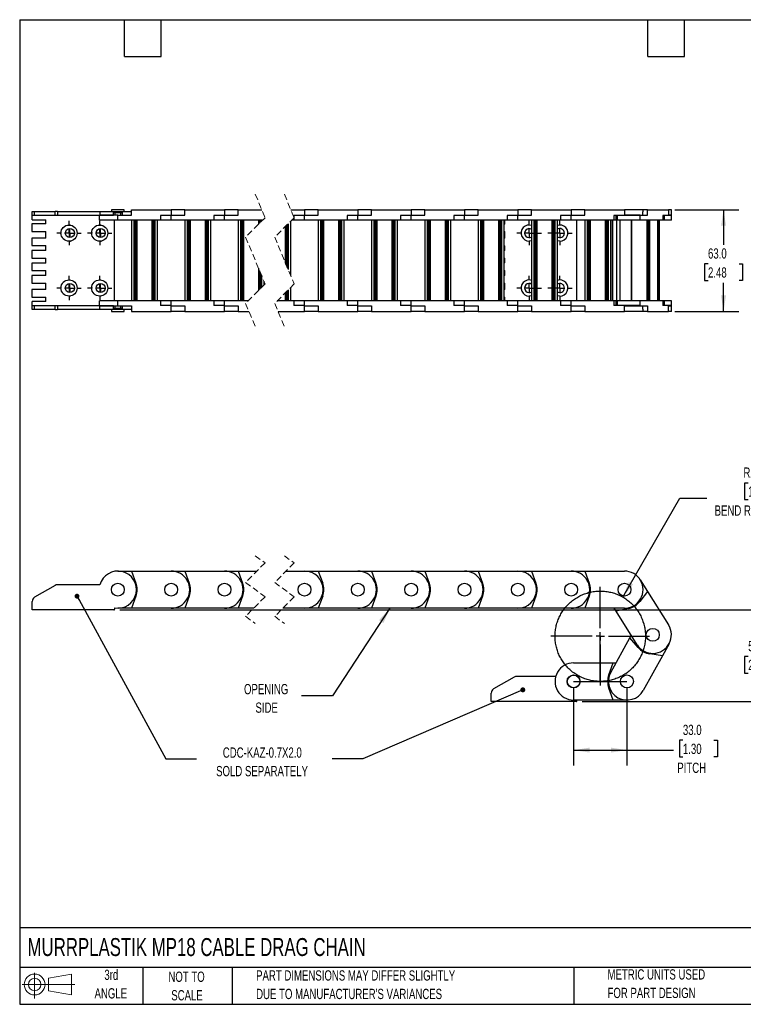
# Model space of a CAD drawing. Header units: millimetres. Extents: x 19 to 819, y 19 to 629.
# Tile 1 of 7: x 19 to 467, y 19 to 629. Entities that reach past the tile are written whole.
import ezdxf

# ---------------------------------------------------------------- set-up
doc = ezdxf.new("R2010")
doc.units = ezdxf.units.MM
doc.header["$LTSCALE"] = 3
doc.linetypes.add('CENTERX2', pattern=[20.32, 12.7, -2.54, 2.54, -2.54])
doc.linetypes.add('HIDDEN', pattern=[1.905, 1.27, -0.635])
doc.layers.add('CENTER', color=40, linetype='CENTERX2')
doc.layers.add('SLD-DEFPOINTS', color=7, linetype='Continuous')
doc.layers.add('DIMENSIONS', color=140, linetype='Continuous', lineweight=25)
doc.layers.add('TEXT', color=140, linetype='Continuous', lineweight=25)
doc.styles.add('SLDTEXTSTYLE0', font='TXT', dxfattribs={"width": 0.7})
doc.dimstyles.new('SLDDIMSTYLE0', dxfattribs={"dimtxt": 6.474023, "dimasz": 9.906, "dimexe": 0, "dimexo": 0.0625, "dimgap": 1.618506, "dimtad": 0, "dimtih": 1, "dimtoh": 1, "dimrnd": 1e-09, "dimzin": 4, "dimdsep": 46, "dimtxsty": 'SLDTEXTSTYLE0', "dimsah": 1, "dimcen": 0, "dimadec": 0, "dimazin": 1, "dimtfac": 1, "dimtofl": 0, "dimtmove": 0, "dimatfit": 3, "dimfxl": 0, "dimfrac": 2, "dimtolj": 1, "dimtzin": 12, "dimarcsym": 0})
doc.dimstyles.new('SLDDIMSTYLE1', dxfattribs={"dimtxt": 6.474023, "dimasz": 9.906, "dimexe": 0, "dimexo": 0.0625, "dimgap": 1.618506, "dimtad": 0, "dimtih": 1, "dimtoh": 1, "dimrnd": 1e-09, "dimzin": 4, "dimdsep": 46, "dimtxsty": 'SLDTEXTSTYLE0', "dimsah": 1, "dimcen": 0.09, "dimadec": 0, "dimazin": 1, "dimtfac": 1, "dimtofl": 0, "dimtmove": 0, "dimatfit": 3, "dimfxl": 0, "dimfrac": 2, "dimtolj": 1, "dimtzin": 12, "dimarcsym": 0})
doc.dimstyles.new('SLDDIMSTYLE2', dxfattribs={"dimtxt": 6.474023, "dimasz": 9.906, "dimexe": 0, "dimexo": 0.0625, "dimgap": 1.618506, "dimtad": 0, "dimtih": 1, "dimtoh": 1, "dimrnd": 1e-09, "dimzin": 4, "dimdsep": 46, "dimtxsty": 'SLDTEXTSTYLE0', "dimsah": 1, "dimcen": 0.09, "dimadec": 0, "dimazin": 1, "dimtfac": 1, "dimtmove": 0, "dimatfit": 0, "dimfxl": 0, "dimfrac": 2, "dimtolj": 1, "dimtzin": 12, "dimarcsym": 0})
doc.dimstyles.new('SLDDIMSTYLE3', dxfattribs={"dimtxt": 0.18, "dimasz": 3.048, "dimexe": 0, "dimexo": 0.0625, "dimgap": 0, "dimtad": 0, "dimtih": 1, "dimtoh": 1, "dimdec": 0, "dimrnd": 1e-09, "dimzin": 0, "dimdsep": 46, "dimtxsty": 'Standard', "dimblk1": 'DOT', "dimblk2": 'DOT', "dimsah": 1, "dimcen": 0.09, "dimadec": 0, "dimazin": 0, "dimtfac": 3.048, "dimtdec": 0, "dimtofl": 0, "dimtmove": 0, "dimatfit": 3, "dimldrblk": 'DOT', "dimfxl": 0, "dimfrac": 2, "dimtolj": 1, "dimtzin": 0, "dimarcsym": 0})
doc.dimstyles.new('SLDDIMSTYLE4', dxfattribs={"dimtxt": 0.18, "dimasz": 9.906, "dimexe": 0, "dimexo": 0.0625, "dimgap": 0, "dimtad": 0, "dimtih": 1, "dimtoh": 1, "dimdec": 0, "dimrnd": 1e-09, "dimzin": 0, "dimdsep": 46, "dimtxsty": 'Standard', "dimsah": 1, "dimcen": 0.09, "dimadec": 0, "dimazin": 0, "dimtfac": 9.906, "dimtdec": 0, "dimtofl": 0, "dimtmove": 0, "dimatfit": 3, "dimfxl": 0, "dimfrac": 2, "dimtolj": 1, "dimtzin": 0, "dimarcsym": 0})

# ---------------------------------------------------------------- blocks, each defined once
blk = doc.blocks.new('Block11')
at = {"color": 7, "linetype": 'Continuous', "lineweight": 18}
for p, q in [((7.77, 15.93), (7.77, 0)), ((16.44, 12.5), (30.53, 15.1)), ((16.44, 4.79), (16.44, 12.5)), ((30.53, 15.1), (30.53, 2.19)), ((0, 8.65), (32.62, 8.65)), ((16.44, 4.79), (30.53, 2.19))]:
    blk.add_line(p, q, dxfattribs=at)
for radius in [6.45, 3.86]:
    blk.add_circle((7.77, 8.65), radius, dxfattribs=at)
blk = doc.blocks.new('Block12')
at = {"layer": 'SLD-DEFPOINTS'}
blk.add_blockref('Block11', (0, 0), dxfattribs=at)
blk = doc.blocks.new('SW_BROKEN_VIEW_0')
at = {"color": 0, "linetype": 'CENTERX2'}
for p, q in [((16.5, 0), (16.5, 28)), ((0, 0), (33, 0))]:
    blk.add_line(p, q, dxfattribs=at)
at = {"color": 0}
blk.add_open_spline([(43.28, 36.19), (42.78, 37.67), (42.19, 39.13), (41.53, 40.56), (40.78, 41.94), (39.96, 43.28), (39.07, 44.57), (38.11, 45.81), (37.07, 46.99), (35.98, 48.12), (34.82, 49.18), (33.6, 50.17), (32.33, 51.1), (31.01, 51.95), (29.65, 52.72), (28.24, 53.42), (26.79, 54.04), (25.32, 54.58), (23.81, 55.03), (22.29, 55.4), (20.74, 55.68), (19.18, 55.87), (17.62, 55.98), (16.05, 56), (14.48, 55.93), (12.91, 55.77), (11.36, 55.52), (9.83, 55.19), (8.31, 54.78), (6.83, 54.28), (5.37, 53.69), (3.94, 53.03), (2.56, 52.28), (1.22, 51.46), (-0.07, 50.57), (-1.31, 49.61), (-2.49, 48.57), (-3.62, 47.48), (-4.68, 46.32), (-5.67, 45.1), (-6.6, 43.83), (-7.45, 42.51), (-8.22, 41.15), (-8.92, 39.74), (-9.54, 38.29), (-10.08, 36.82), (-10.53, 35.31), (-10.9, 33.79), (-11.18, 32.24), (-11.37, 30.68), (-11.48, 29.12), (-11.5, 27.55), (-11.43, 25.98), (-11.27, 24.41), (-11.02, 22.86), (-10.69, 21.33), (-10.28, 19.81), (-9.78, 18.33), (-9.19, 16.87), (-8.53, 15.44), (-7.78, 14.06), (-6.96, 12.72), (-6.07, 11.43), (-5.11, 10.19), (-4.07, 9.01), (-2.98, 7.88), (-1.82, 6.82), (-0.6, 5.83), (0.67, 4.9), (1.99, 4.05), (3.35, 3.28), (4.76, 2.58), (6.21, 1.96), (7.68, 1.42), (9.19, 0.97), (10.71, 0.6), (12.26, 0.32), (13.82, 0.13), (15.38, 0.02), (16.95, 0), (18.52, 0.07), (20.09, 0.23), (21.64, 0.48), (23.17, 0.81), (24.69, 1.22), (26.17, 1.72), (27.63, 2.31), (29.06, 2.97), (30.44, 3.72), (31.78, 4.54), (33.07, 5.43), (34.31, 6.39), (35.49, 7.43), (36.62, 8.52), (37.68, 9.68), (38.67, 10.9), (39.6, 12.17), (40.45, 13.49), (41.22, 14.85), (41.92, 16.26), (42.54, 17.71), (43.08, 19.18), (43.53, 20.69), (43.9, 22.21), (44.18, 23.76), (44.37, 25.32), (44.48, 26.88), (44.5, 28.45), (44.43, 30.02), (44.27, 31.59), (44.02, 33.14), (43.69, 34.67), (43.28, 36.19), (43.42, 35.68), (43.28, 36.19)], degree=3, knots=[0, 0, 0, 0, 0.008928, 0.017857, 0.026786, 0.035714, 0.044643, 0.053571, 0.0625, 0.071428, 0.080357, 0.089286, 0.098214, 0.107143, 0.116071, 0.125, 0.133929, 0.142857, 0.151786, 0.160714, 0.169643, 0.178571, 0.1875, 0.196429, 0.205357, 0.214286, 0.223214, 0.232143, 0.241071, 0.25, 0.258928, 0.267857, 0.276786, 0.285714, 0.294643, 0.303571, 0.3125, 0.321429, 0.330357, 0.339286, 0.348214, 0.357143, 0.366071, 0.375, 0.383928, 0.392857, 0.401786, 0.410714, 0.419643, 0.428571, 0.4375, 0.446429, 0.455357, 0.464286, 0.473214, 0.482143, 0.491071, 0.5, 0.508929, 0.517857, 0.526786, 0.535714, 0.544643, 0.553571, 0.5625, 0.571429, 0.580357, 0.589286, 0.598214, 0.607143, 0.616071, 0.625, 0.633929, 0.642857, 0.651786, 0.660714, 0.669643, 0.678571, 0.6875, 0.696429, 0.705357, 0.714286, 0.723214, 0.732143, 0.741071, 0.75, 0.758929, 0.767857, 0.776786, 0.785714, 0.794643, 0.803571, 0.8125, 0.821429, 0.830357, 0.839286, 0.848214, 0.857143, 0.866071, 0.875, 0.883929, 0.892857, 0.901786, 0.910714, 0.919643, 0.928571, 0.9375, 0.946429, 0.955357, 0.964286, 0.973214, 0.982143, 0.991071, 1, 1, 1, 1], dxfattribs=at)
blk = doc.blocks.new('_D')
at = {"layer": 'DIMENSIONS'}
for p, q in [((469.86, 341.79), (467.69, 341.79)), ((467.69, 341.79), (467.69, 331.5)), ((489.1, 341.79), (491.27, 341.79)), ((491.27, 341.79), (491.27, 331.5)), ((392.33, 271.18), (427.67, 332.39)), ((427.67, 332.39), (444.34, 332.39)), ((467.69, 331.5), (469.86, 331.5)), ((491.27, 331.5), (489.1, 331.5))]:
    blk.add_line(p, q, dxfattribs=at)
blk.add_solid([(392.33, 271.18), (398.61, 279), (395.97, 280.52)], dxfattribs=at)
at = {"layer": 'DIMENSIONS', "char_height": 6.35, "attachment_point": 1, "style": 'SLDTEXTSTYLE0'}
for s, insert in [('R28.0', (466.91, 351.42)), ('1.10', (469.86, 339.68)), ('BEND RADIUS', (449.1, 327.94))]:
    blk.add_mtext(s, dxfattribs=dict(at, insert=insert))
blk = doc.blocks.new('_D_1')
at = {"layer": 'DIMENSIONS'}
for p, q in [((361.83, 215.12), (361.83, 166.91)), ((394.83, 215.12), (394.83, 166.91)), ((429.47, 182.49), (427.29, 182.49)), ((427.29, 182.49), (427.29, 172.2)), ((448.71, 182.49), (450.88, 182.49)), ((450.88, 182.49), (450.88, 172.2)), ((361.83, 176.43), (394.83, 176.43)), ((394.83, 176.43), (423.67, 176.43)), ((427.29, 172.2), (429.47, 172.2)), ((450.88, 172.2), (448.71, 172.2))]:
    blk.add_line(p, q, dxfattribs=at)
for points in [[(361.83, 176.43), (371.74, 174.91), (371.74, 177.96)], [(394.83, 176.43), (384.93, 177.96), (384.93, 174.91)]]:
    blk.add_solid(points, dxfattribs=at)
at = {"layer": 'DIMENSIONS', "char_height": 6.35, "attachment_point": 1, "style": 'SLDTEXTSTYLE0'}
for s, insert in [('33.0', (429.47, 192.13)), ('1.30', (429.47, 180.39)), ('PITCH', (426, 168.65))]:
    blk.add_mtext(s, dxfattribs=dict(at, insert=insert))
blk = doc.blocks.new('_D_2')
at = {"layer": 'DIMENSIONS'}
for p, q in [((479.48, 263.18), (479.48, 282.23)), ((81.09, 263.18), (489, 263.18)), ((469.86, 234.38), (467.69, 234.38)), ((467.69, 234.38), (467.69, 224.09)), ((489.1, 234.38), (491.27, 234.38)), ((491.27, 234.38), (491.27, 224.09)), ((467.69, 224.09), (469.86, 224.09)), ((491.27, 224.09), (489.1, 224.09)), ((367.14, 206.43), (489, 206.43)), ((479.48, 206.43), (479.48, 187.38))]:
    blk.add_line(p, q, dxfattribs=at)
for points in [[(479.48, 263.18), (481, 273.08), (477.96, 273.08)], [(479.48, 206.43), (477.96, 196.53), (481, 196.53)]]:
    blk.add_solid(points, dxfattribs=at)
at = {"layer": 'DIMENSIONS', "char_height": 6.35, "attachment_point": 1, "style": 'SLDTEXTSTYLE0'}
for s, insert in [('56.0', (469.86, 244.02)), ('2.20', (469.86, 232.28))]:
    blk.add_mtext(s, dxfattribs=dict(at, insert=insert))
blk = doc.blocks.new('_Dot')
at = {"color": 0, "linetype": 'ByBlock', "lineweight": -2}
blk.add_line((-0.5, 0), (-1, 0), dxfattribs=at)
at = {"color": 0, "linetype": 'ByBlock', "const_width": 0.5}
blk.add_lwpolyline([(-0.25, 0, 1), (0.25, 0, 1)], format="xyb", close=True, dxfattribs=at)
blk = doc.blocks.new('SW_CENTERMARKSYMBOL_0')
at = {"layer": 'CENTER', "color": 0}
for p, q in [((0, 5.08), (0, 30.54)), ((-5.08, 0), (-30.54, 0)), ((0, 0), (-2.54, 0)), ((0, 0), (0, 2.54)), ((0, 0), (0, -2.54)), ((0, 0), (2.54, 0)), ((5.08, 0), (30.54, 0)), ((0, -5.08), (0, -30.54))]:
    blk.add_line(p, q, dxfattribs=at)
blk = doc.blocks.new('_D_6')
at = {"layer": 'DIMENSIONS'}
for p, q in [((424.38, 511.03), (464.14, 511.03)), ((454.62, 511.03), (454.62, 489.18)), ((445, 477.45), (442.82, 477.45)), ((442.82, 477.45), (442.82, 467.16)), ((464.24, 477.45), (466.41, 477.45)), ((466.41, 477.45), (466.41, 467.16)), ((442.82, 467.16), (445, 467.16)), ((454.62, 448.03), (454.62, 465.71)), ((466.41, 467.16), (464.24, 467.16)), ((424.38, 448.03), (464.14, 448.03))]:
    blk.add_line(p, q, dxfattribs=at)
for points in [[(454.62, 511.03), (453.09, 501.12), (456.14, 501.12)], [(454.62, 448.03), (456.14, 457.93), (453.09, 457.93)]]:
    blk.add_solid(points, dxfattribs=at)
at = {"layer": 'DIMENSIONS', "char_height": 6.35, "attachment_point": 1, "style": 'SLDTEXTSTYLE0'}
for s, insert in [('63.0', (445, 487.08)), ('2.48', (445, 475.34))]:
    blk.add_mtext(s, dxfattribs=dict(at, insert=insert))
blk = doc.blocks.new('SW_CENTERMARKSYMBOL_1')
at = {"layer": 'CENTER', "color": 0}
for p, q in [((0, 5.08), (0, 7.54)), ((-5.08, 0), (-7.54, 0)), ((0, 0), (-2.54, 0)), ((0, 0), (0, 2.54)), ((0, 0), (0, -2.54)), ((0, 0), (2.54, 0)), ((5.08, 0), (7.54, 0)), ((0, -5.08), (0, -7.54))]:
    blk.add_line(p, q, dxfattribs=at)
blk = doc.blocks.new('SW_CENTERMARKSYMBOL_2')
at = {"layer": 'CENTER', "color": 0}
for p, q in [((0, 5.08), (0, 7.54)), ((-5.08, 0), (-7.54, 0)), ((0, 0), (-2.54, 0)), ((0, 0), (0, 2.54)), ((0, 0), (0, -2.54)), ((0, 0), (2.54, 0)), ((5.08, 0), (7.54, 0)), ((0, -5.08), (0, -7.54))]:
    blk.add_line(p, q, dxfattribs=at)
blk = doc.blocks.new('SW_CENTERMARKSYMBOL_3')
at = {"layer": 'CENTER', "color": 0}
for p, q in [((0, 5.08), (0, 7.54)), ((-5.08, 0), (-7.54, 0)), ((0, 0), (-2.54, 0)), ((0, 0), (0, 2.54)), ((0, 0), (0, -2.54)), ((0, 0), (2.54, 0)), ((5.08, 0), (7.54, 0)), ((0, -5.08), (0, -7.54))]:
    blk.add_line(p, q, dxfattribs=at)
blk = doc.blocks.new('SW_CENTERMARKSYMBOL_4')
at = {"layer": 'CENTER', "color": 0}
for p, q in [((0, 5.08), (0, 7.54)), ((-5.08, 0), (-7.54, 0)), ((0, 0), (-2.54, 0)), ((0, 0), (0, 2.54)), ((0, 0), (0, -2.54)), ((0, 0), (2.54, 0)), ((5.08, 0), (7.54, 0)), ((0, -5.08), (0, -7.54))]:
    blk.add_line(p, q, dxfattribs=at)
blk = doc.blocks.new('SW_CENTERMARKSYMBOL_5')
at = {"layer": 'CENTER', "color": 0}
for p, q in [((-5.08, 0), (-5.34, 0)), ((0, 0), (-2.54, 0)), ((0, 5.08), (0, 5.34)), ((0, 0), (0, 2.54)), ((0, 0), (0, -2.54)), ((0, 0), (2.54, 0)), ((5.08, 0), (5.34, 0)), ((0, -5.08), (0, -5.34))]:
    blk.add_line(p, q, dxfattribs=at)
blk = doc.blocks.new('SW_CENTERMARKSYMBOL_6')
at = {"layer": 'CENTER', "color": 0}
for p, q in [((-5.08, 0), (-5.34, 0)), ((0, 0), (-2.54, 0)), ((0, 5.08), (0, 5.34)), ((0, 0), (0, 2.54)), ((0, 0), (0, -2.54)), ((0, 0), (2.54, 0)), ((5.08, 0), (5.34, 0)), ((0, -5.08), (0, -5.34))]:
    blk.add_line(p, q, dxfattribs=at)
blk = doc.blocks.new('SW_CENTERMARKSYMBOL_7')
at = {"layer": 'CENTER', "color": 0}
for p, q in [((-5.08, 0), (-5.34, 0)), ((0, 0), (-2.54, 0)), ((0, 5.08), (0, 5.34)), ((0, 0), (0, 2.54)), ((0, 0), (0, -2.54)), ((0, 0), (2.54, 0)), ((5.08, 0), (5.34, 0)), ((0, -5.08), (0, -5.34))]:
    blk.add_line(p, q, dxfattribs=at)
blk = doc.blocks.new('SW_CENTERMARKSYMBOL_8')
at = {"layer": 'CENTER', "color": 0}
for p, q in [((-5.08, 0), (-5.34, 0)), ((0, 0), (-2.54, 0)), ((0, 5.08), (0, 5.34)), ((0, 0), (0, 2.54)), ((0, 0), (0, -2.54)), ((0, 0), (2.54, 0)), ((5.08, 0), (5.34, 0)), ((0, -5.08), (0, -5.34))]:
    blk.add_line(p, q, dxfattribs=at)
blk = doc.blocks.new('SW_CENTERMARKSYMBOL_9')
at = {"layer": 'CENTER', "color": 0}
for p, q in [((0, 5.08), (0, 7.54)), ((-5.08, 0), (-7.54, 0)), ((0, 0), (-2.54, 0)), ((0, 0), (0, 2.54)), ((0, 0), (0, -2.54)), ((0, 0), (2.54, 0)), ((5.08, 0), (7.54, 0)), ((0, -5.08), (0, -7.54))]:
    blk.add_line(p, q, dxfattribs=at)
blk = doc.blocks.new('SW_CENTERMARKSYMBOL_10')
at = {"layer": 'CENTER', "color": 0}
for p, q in [((0, 5.08), (0, 7.54)), ((-5.08, 0), (-7.54, 0)), ((0, 0), (-2.54, 0)), ((0, 0), (0, 2.54)), ((0, 0), (0, -2.54)), ((0, 0), (2.54, 0)), ((5.08, 0), (7.54, 0)), ((0, -5.08), (0, -7.54))]:
    blk.add_line(p, q, dxfattribs=at)
blk = doc.blocks.new('SW_CENTERMARKSYMBOL_11')
at = {"layer": 'CENTER', "color": 0}
for p, q in [((0, 5.08), (0, 7.54)), ((-5.08, 0), (-7.54, 0)), ((0, 0), (-2.54, 0)), ((0, 0), (0, 2.54)), ((0, 0), (0, -2.54)), ((0, 0), (2.54, 0)), ((5.08, 0), (7.54, 0)), ((0, -5.08), (0, -7.54))]:
    blk.add_line(p, q, dxfattribs=at)
blk = doc.blocks.new('SW_CENTERMARKSYMBOL_12')
at = {"layer": 'CENTER', "color": 0}
for p, q in [((0, 5.08), (0, 7.54)), ((-5.08, 0), (-7.54, 0)), ((0, 0), (-2.54, 0)), ((0, 0), (0, 2.54)), ((0, 0), (0, -2.54)), ((0, 0), (2.54, 0)), ((5.08, 0), (7.54, 0)), ((0, -5.08), (0, -7.54))]:
    blk.add_line(p, q, dxfattribs=at)

msp = doc.modelspace()

# ---------------------------------------------------------------- linework, layer by layer
at = {"color": 7, "linetype": 'HIDDEN', "lineweight": 18}
for p, q in [((164.858, 520.551), (170.858, 506.039)), ((182.858, 520.551), (188.858, 506.039)), ((170.858, 506.039), (158.858, 494.039)), ((188.858, 506.039), (176.858, 494.039)), ((158.858, 494.039), (170.858, 465.014)), ((176.858, 494.039), (188.858, 465.014)), ((170.858, 465.014), (158.858, 453.014)), ((188.858, 465.014), (176.858, 453.014)), ((158.858, 453.014), (164.858, 438.501)), ((176.858, 453.014), (182.858, 438.501)), ((164.858, 296.801), (170.858, 292.288)), ((182.858, 296.801), (188.858, 292.288)), ((170.858, 292.288), (158.858, 280.288)), ((188.858, 292.288), (176.858, 280.288)), ((158.858, 280.288), (170.858, 271.263)), ((176.858, 280.288), (188.858, 271.263)), ((170.858, 271.263), (158.858, 259.263)), ((188.858, 271.263), (176.858, 259.263)), ((158.858, 259.263), (164.858, 254.751)), ((176.858, 259.263), (182.858, 254.751))]:
    msp.add_line(p, q, dxfattribs=at)
for p, q in [((26.785, 507.526), (26.785, 509.876)), ((26.785, 509.876), (28.285, 509.876)), ((26.785, 507.526), (28.285, 507.526)), ((26.785, 504.776), (26.785, 507.526)), ((28.285, 507.526), (28.285, 509.876)), ((28.285, 509.876), (40.987, 509.876)), ((28.285, 507.526), (40.987, 507.526)), ((40.987, 507.526), (40.987, 509.876)), ((42.487, 509.876), (40.987, 509.876)), ((40.987, 507.526), (42.487, 507.526)), ((42.487, 509.876), (42.487, 507.526)), ((42.487, 509.876), (68.683, 509.876)), ((42.487, 507.526), (68.683, 507.526)), ((68.459, 504.526), (68.459, 507.526)), ((68.683, 509.876), (68.683, 507.526)), ((68.683, 509.876), (88.316, 509.876)), ((68.683, 507.526), (77.035, 507.526)), ((79.785, 507.526), (68.683, 507.526)), ((75.785, 511.026), (75.785, 509.876)), ((83.785, 511.026), (75.785, 511.026)), ((77.035, 509.276), (82.535, 509.276)), ((77.035, 507.526), (77.035, 509.276)), ((77.835, 509.276), (77.835, 507.526)), ((79.785, 504.526), (79.785, 507.526)), ((79.785, 507.526), (88.316, 507.526)), ((81.735, 507.526), (81.735, 509.276)), ((82.535, 509.276), (82.535, 507.526)), ((83.785, 509.876), (83.785, 511.026)), ((88.316, 507.526), (88.316, 511.026)), ((88.316, 511.026), (112.785, 511.026)), ((106.249, 507.326), (106.249, 504.526)), ((112.785, 507.326), (106.249, 507.326)), ((112.785, 511.026), (112.785, 507.326)), ((121.316, 511.026), (112.785, 511.026)), ((112.785, 504.526), (112.785, 507.526)), ((112.785, 507.526), (121.316, 507.526)), ((121.316, 511.026), (145.785, 511.026)), ((121.316, 507.526), (121.316, 511.026)), ((139.249, 507.326), (139.249, 504.526)), ((145.785, 507.326), (139.249, 507.326)), ((145.785, 511.026), (145.785, 507.326)), ((154.316, 511.026), (145.785, 511.026)), ((145.785, 504.526), (145.785, 507.526)), ((145.785, 507.526), (154.316, 507.526)), ((154.316, 511.026), (168.796, 511.026)), ((154.316, 507.526), (154.316, 511.026)), ((186.796, 511.026), (195.314, 511.026)), ((188.778, 507.326), (188.778, 506.233)), ((195.314, 507.326), (188.778, 507.326)), ((195.314, 511.026), (195.314, 507.326)), ((203.845, 511.026), (195.314, 511.026)), ((195.314, 504.526), (195.314, 507.526)), ((195.314, 507.526), (203.845, 507.526)), ((203.845, 511.026), (228.314, 511.026)), ((203.845, 507.526), (203.845, 511.026)), ((221.778, 507.326), (221.778, 504.526)), ((228.314, 507.326), (221.778, 507.326)), ((228.314, 511.026), (228.314, 507.326)), ((236.845, 511.026), (228.314, 511.026)), ((228.314, 504.526), (228.314, 507.526)), ((228.314, 507.526), (236.845, 507.526)), ((236.845, 507.526), (236.845, 511.026)), ((236.845, 511.026), (261.314, 511.026)), ((254.778, 507.326), (254.778, 504.526)), ((261.314, 507.326), (254.778, 507.326)), ((261.314, 511.026), (261.314, 507.326)), ((269.845, 511.026), (261.314, 511.026)), ((261.314, 504.526), (261.314, 507.526)), ((261.314, 507.526), (269.845, 507.526)), ((269.845, 507.526), (269.845, 511.026)), ((269.845, 511.026), (294.314, 511.026)), ((287.778, 507.326), (287.778, 504.526)), ((294.314, 507.326), (287.778, 507.326)), ((294.314, 511.026), (294.314, 507.326)), ((302.845, 511.026), (294.314, 511.026)), ((294.314, 504.526), (294.314, 507.526)), ((294.314, 507.526), (302.845, 507.526)), ((302.845, 507.526), (302.845, 511.026)), ((302.845, 511.026), (327.314, 511.026)), ((320.778, 507.326), (320.778, 504.526)), ((327.314, 507.326), (320.778, 507.326)), ((327.314, 511.026), (327.314, 507.326)), ((335.845, 511.026), (327.314, 511.026)), ((327.314, 504.526), (327.314, 507.526)), ((327.314, 507.526), (335.845, 507.526)), ((335.845, 511.026), (360.314, 511.026)), ((335.845, 507.526), (335.845, 511.026)), ((353.778, 507.326), (353.778, 504.526)), ((360.314, 507.326), (353.778, 507.326)), ((360.314, 511.026), (360.314, 507.326)), ((368.845, 511.026), (360.314, 511.026)), ((360.314, 504.526), (360.314, 507.526)), ((360.314, 507.526), (368.845, 507.526)), ((368.845, 507.526), (368.845, 511.026)), ((368.845, 511.026), (393.314, 511.026)), ((386.778, 507.326), (386.778, 504.526)), ((393.314, 507.326), (386.778, 507.326)), ((387.864, 507.326), (387.864, 504.526)), ((388.998, 504.526), (388.998, 507.326)), ((393.314, 511.026), (393.314, 507.326)), ((404.814, 511.026), (393.314, 511.026)), ((403.062, 507.526), (393.314, 507.526)), ((403.062, 507.326), (393.314, 507.326)), ((403.062, 504.526), (403.062, 507.526)), ((403.062, 507.526), (407.588, 507.526)), ((404.639, 509.726), (404.814, 509.726)), ((404.639, 507.526), (404.639, 509.726)), ((404.814, 509.726), (404.814, 511.026)), ((407.588, 511.026), (404.814, 511.026)), ((407.588, 507.526), (407.588, 511.026)), ((407.588, 511.026), (420.57, 511.026)), ((417.102, 507.326), (417.102, 504.526)), ((420.57, 507.326), (417.102, 507.326)), ((418.055, 504.526), (418.055, 507.326)), ((420.57, 511.026), (420.57, 507.326)), ((422.321, 511.026), (420.57, 511.026)), ((422.321, 507.526), (420.57, 507.526)), ((422.321, 507.326), (420.57, 507.326)), ((422.321, 507.326), (422.321, 511.026)), ((422.321, 504.526), (422.321, 507.526)), ((26.585, 502.176), (26.585, 497.476)), ((35.285, 502.176), (26.585, 502.176)), ((26.785, 504.776), (35.285, 504.776)), ((35.285, 502.176), (35.285, 504.776)), ((79.785, 504.526), (68.459, 504.526)), ((77.785, 454.526), (77.785, 504.526)), ((106.249, 504.526), (79.785, 504.526)), ((88.435, 454.526), (88.435, 504.526)), ((89.935, 454.526), (89.935, 504.526)), ((90.184, 504.526), (90.184, 454.526)), ((90.484, 454.526), (90.484, 504.526)), ((91.115, 454.526), (91.115, 504.526)), ((91.31, 504.526), (91.31, 454.526)), ((91.785, 454.526), (91.785, 504.526)), ((100.785, 504.526), (100.785, 454.526)), ((101.259, 454.526), (101.259, 504.526)), ((101.455, 504.526), (101.455, 454.526)), ((102.085, 504.526), (102.085, 454.526)), ((102.385, 454.526), (102.385, 504.526)), ((102.635, 504.526), (102.635, 454.526)), ((104.135, 504.526), (104.135, 454.526)), ((112.785, 504.526), (106.249, 504.526)), ((139.249, 504.526), (112.785, 504.526)), ((121.435, 454.526), (121.435, 504.526)), ((122.935, 454.526), (122.935, 504.526)), ((123.184, 504.526), (123.184, 454.526)), ((123.484, 454.526), (123.484, 504.526)), ((124.115, 454.526), (124.115, 504.526)), ((124.31, 504.526), (124.31, 454.526)), ((124.785, 454.526), (124.785, 504.526)), ((133.785, 504.526), (133.785, 454.526)), ((134.259, 454.526), (134.259, 504.526)), ((134.455, 504.526), (134.455, 454.526)), ((135.085, 504.526), (135.085, 454.526)), ((135.385, 454.526), (135.385, 504.526)), ((135.635, 504.526), (135.635, 454.526)), ((137.135, 504.526), (137.135, 454.526)), ((145.785, 504.526), (139.249, 504.526)), ((169.346, 504.526), (145.785, 504.526)), ((154.435, 454.526), (154.435, 504.526)), ((155.935, 454.526), (155.935, 504.526)), ((156.184, 504.526), (156.184, 454.526)), ((156.484, 454.526), (156.484, 504.526)), ((157.115, 454.526), (157.115, 504.526)), ((157.31, 504.526), (157.31, 454.526)), ((157.785, 454.526), (157.785, 504.526)), ((166.785, 504.526), (166.785, 501.965)), ((167.259, 502.439), (167.259, 504.526)), ((167.455, 504.526), (167.455, 502.635)), ((168.085, 504.526), (168.085, 503.265)), ((168.385, 503.565), (168.385, 504.526)), ((168.635, 504.526), (168.635, 503.815)), ((183.314, 500.494), (183.314, 478.424)), ((183.789, 477.276), (183.789, 500.969)), ((183.984, 501.164), (183.984, 476.803)), ((184.614, 501.795), (184.614, 475.278)), ((184.914, 474.553), (184.914, 502.095)), ((185.164, 502.344), (185.164, 473.949)), ((186.664, 503.844), (186.664, 470.321)), ((188.778, 504.526), (187.346, 504.526)), ((188.778, 505.958), (188.778, 504.526)), ((195.314, 504.526), (188.778, 504.526)), ((221.778, 504.526), (195.314, 504.526)), ((203.964, 454.526), (203.964, 504.526)), ((205.464, 454.526), (205.464, 504.526)), ((205.714, 504.526), (205.714, 454.526)), ((206.014, 454.526), (206.014, 504.526)), ((206.644, 454.526), (206.644, 504.526)), ((206.839, 504.526), (206.839, 454.526)), ((207.314, 454.526), (207.314, 504.526)), ((216.314, 504.526), (216.314, 454.526)), ((216.789, 454.526), (216.789, 504.526)), ((216.984, 504.526), (216.984, 454.526)), ((217.614, 504.526), (217.614, 454.526)), ((217.914, 454.526), (217.914, 504.526)), ((218.164, 504.526), (218.164, 454.526)), ((219.664, 504.526), (219.664, 454.526)), ((228.314, 504.526), (221.778, 504.526)), ((254.778, 504.526), (228.314, 504.526)), ((236.964, 454.526), (236.964, 504.526)), ((238.464, 454.526), (238.464, 504.526)), ((238.714, 504.526), (238.714, 454.526)), ((239.013, 454.526), (239.013, 504.526)), ((239.644, 454.526), (239.644, 504.526)), ((239.839, 504.526), (239.839, 454.526)), ((240.314, 454.526), (240.314, 504.526)), ((249.314, 504.526), (249.314, 454.526)), ((249.789, 454.526), (249.789, 504.526)), ((249.984, 504.526), (249.984, 454.526)), ((250.614, 504.526), (250.614, 454.526)), ((250.914, 454.526), (250.914, 504.526)), ((251.164, 504.526), (251.164, 454.526)), ((252.664, 504.526), (252.664, 454.526)), ((261.314, 504.526), (254.778, 504.526)), ((287.778, 504.526), (261.314, 504.526)), ((269.964, 454.526), (269.964, 504.526)), ((271.464, 454.526), (271.464, 504.526)), ((271.714, 504.526), (271.714, 454.526)), ((272.014, 454.526), (272.014, 504.526)), ((272.644, 454.526), (272.644, 504.526)), ((272.839, 504.526), (272.839, 454.526)), ((273.314, 454.526), (273.314, 504.526)), ((282.314, 504.526), (282.314, 454.526)), ((282.789, 454.526), (282.789, 504.526)), ((282.984, 504.526), (282.984, 454.526)), ((283.614, 504.526), (283.614, 454.526)), ((283.914, 454.526), (283.914, 504.526)), ((284.164, 504.526), (284.164, 454.526)), ((285.664, 504.526), (285.664, 454.526)), ((294.314, 504.526), (287.778, 504.526)), ((320.778, 504.526), (294.314, 504.526)), ((302.964, 454.526), (302.964, 504.526)), ((304.464, 454.526), (304.464, 504.526)), ((304.714, 504.526), (304.714, 454.526)), ((305.014, 454.526), (305.014, 504.526)), ((305.644, 454.526), (305.644, 504.526)), ((305.839, 504.526), (305.839, 454.526)), ((306.314, 454.526), (306.314, 504.526)), ((315.314, 504.526), (315.314, 454.526)), ((315.789, 454.526), (315.789, 504.526)), ((315.984, 504.526), (315.984, 454.526)), ((316.614, 504.526), (316.614, 454.526)), ((316.914, 454.526), (316.914, 504.526)), ((317.164, 504.526), (317.164, 454.526)), ((318.664, 504.526), (318.664, 454.526)), ((319.333, 502.126), (318.664, 502.126)), ((319.333, 502.126), (319.333, 504.526)), ((327.314, 504.526), (320.778, 504.526)), ((353.778, 504.526), (327.314, 504.526)), ((335.964, 454.526), (335.964, 504.526)), ((337.464, 454.526), (337.464, 504.526)), ((337.714, 504.526), (337.714, 454.526)), ((338.014, 454.526), (338.014, 504.526)), ((338.644, 454.526), (338.644, 504.526)), ((338.839, 504.526), (338.839, 454.526)), ((339.314, 454.526), (339.314, 504.526)), ((348.314, 504.526), (348.314, 454.526)), ((348.789, 454.526), (348.789, 504.526)), ((348.984, 504.526), (348.984, 454.526)), ((349.614, 504.526), (349.614, 454.526)), ((349.914, 454.526), (349.914, 504.526)), ((350.164, 504.526), (350.164, 454.526)), ((351.664, 504.526), (351.664, 454.526)), ((360.314, 504.526), (353.778, 504.526)), ((386.778, 504.526), (360.314, 504.526)), ((363.833, 454.526), (363.833, 504.526)), ((368.964, 454.526), (368.964, 504.526)), ((370.464, 454.526), (370.464, 504.526)), ((370.714, 504.526), (370.714, 454.526)), ((371.013, 454.526), (371.013, 504.526)), ((371.644, 454.526), (371.644, 504.526)), ((371.839, 504.526), (371.839, 454.526)), ((372.314, 454.526), (372.314, 504.526)), ((381.314, 504.526), (381.314, 454.526)), ((381.789, 454.526), (381.789, 504.526)), ((381.984, 504.526), (381.984, 454.526)), ((382.614, 504.526), (382.614, 454.526)), ((382.914, 454.526), (382.914, 504.526)), ((383.164, 504.526), (383.164, 454.526)), ((384.664, 504.526), (384.664, 454.526)), ((385.683, 504.526), (385.683, 454.526)), ((386.183, 454.526), (386.183, 504.526)), ((387.864, 504.526), (386.778, 504.526)), ((388.998, 504.526), (387.864, 504.526)), ((388.386, 504.526), (388.386, 454.526)), ((388.621, 454.526), (388.621, 504.526)), ((403.062, 504.526), (388.998, 504.526)), ((390.688, 454.526), (390.688, 504.526)), ((397.426, 504.526), (397.426, 454.526)), ((397.655, 454.526), (397.655, 504.526)), ((397.825, 454.526), (397.825, 504.526)), ((417.102, 504.526), (403.062, 504.526)), ((407.211, 504.526), (407.211, 454.526)), ((407.474, 454.526), (407.474, 504.526)), ((407.976, 454.526), (407.976, 504.526)), ((408.31, 454.526), (408.31, 504.526)), ((408.547, 504.526), (408.547, 454.526)), ((409.089, 454.526), (409.089, 504.526)), ((413.864, 504.526), (413.864, 454.526)), ((413.94, 454.526), (413.94, 504.526)), ((414.13, 504.526), (414.13, 454.526)), ((414.176, 454.526), (414.176, 504.526)), ((414.676, 454.526), (414.676, 504.526)), ((414.948, 454.526), (414.948, 504.526)), ((418.055, 504.526), (417.102, 504.526)), ((422.321, 504.526), (418.055, 504.526)), ((26.585, 497.476), (35.285, 497.476)), ((35.285, 493.476), (35.285, 497.476)), ((318.664, 497.426), (319.333, 497.426)), ((319.333, 493.426), (319.333, 497.426)), ((26.585, 493.476), (26.585, 488.776)), ((35.285, 493.476), (26.585, 493.476)), ((26.585, 488.776), (35.285, 488.776)), ((35.285, 485.776), (35.285, 488.776)), ((319.333, 493.426), (318.664, 493.426)), ((318.664, 488.726), (319.333, 488.726)), ((319.333, 485.726), (319.333, 488.726)), ((26.585, 485.776), (26.585, 481.076)), ((35.285, 485.776), (26.585, 485.776)), ((319.333, 485.726), (318.664, 485.726)), ((26.585, 481.076), (35.285, 481.076)), ((26.585, 477.976), (26.585, 473.276)), ((35.285, 477.976), (26.585, 477.976)), ((35.285, 477.976), (35.285, 481.076)), ((318.664, 481.026), (319.333, 481.026)), ((319.333, 478.026), (318.664, 478.026)), ((319.333, 478.026), (319.333, 481.026)), ((26.585, 473.276), (35.285, 473.276)), ((26.585, 470.276), (26.585, 465.576)), ((35.285, 470.276), (26.585, 470.276)), ((35.285, 470.276), (35.285, 473.276)), ((166.785, 474.867), (166.785, 460.94)), ((167.259, 461.414), (167.259, 473.719)), ((167.455, 473.247), (167.455, 461.61)), ((168.085, 471.722), (168.085, 462.24)), ((168.385, 462.54), (168.385, 470.996)), ((168.635, 470.392), (168.635, 462.79)), ((318.664, 473.326), (319.333, 473.326)), ((319.333, 470.326), (318.664, 470.326)), ((319.333, 470.326), (319.333, 473.326)), ((26.585, 465.576), (35.285, 465.576)), ((35.285, 461.576), (35.285, 465.576)), ((170.135, 466.764), (170.135, 464.29)), ((318.664, 465.626), (319.333, 465.626)), ((319.333, 461.626), (319.333, 465.626)), ((26.585, 461.576), (26.585, 456.876)), ((35.285, 461.576), (26.585, 461.576)), ((183.314, 459.469), (183.314, 454.526)), ((183.789, 454.526), (183.789, 459.944)), ((183.984, 460.139), (183.984, 454.526)), ((184.614, 460.77), (184.614, 454.526)), ((184.914, 454.526), (184.914, 461.07)), ((185.164, 461.319), (185.164, 454.526)), ((186.664, 462.819), (186.664, 454.526)), ((319.333, 461.626), (318.664, 461.626)), ((26.585, 456.876), (35.285, 456.876)), ((35.285, 454.276), (26.785, 454.276)), ((26.785, 451.526), (26.785, 454.276)), ((26.785, 449.176), (26.785, 451.526)), ((28.285, 451.526), (26.785, 451.526)), ((28.285, 449.176), (28.285, 451.526)), ((40.987, 451.526), (28.285, 451.526)), ((35.285, 454.276), (35.285, 456.876)), ((40.987, 449.176), (40.987, 451.526)), ((42.487, 451.526), (40.987, 451.526)), ((42.487, 451.526), (42.487, 449.176)), ((68.683, 451.526), (42.487, 451.526)), ((68.459, 451.526), (68.459, 454.526)), ((79.785, 454.526), (68.459, 454.526)), ((77.035, 451.526), (68.683, 451.526)), ((68.683, 449.176), (68.683, 451.526)), ((68.683, 451.526), (79.785, 451.526)), ((77.035, 449.776), (77.035, 451.526)), ((77.835, 451.526), (77.835, 449.776)), ((79.785, 451.526), (79.785, 454.526)), ((106.249, 454.526), (79.785, 454.526)), ((79.785, 451.526), (88.316, 451.526)), ((81.735, 449.776), (81.735, 451.526)), ((82.535, 451.526), (82.535, 449.776)), ((88.316, 451.526), (88.316, 448.026)), ((106.249, 454.526), (106.249, 451.726)), ((112.785, 454.526), (106.249, 454.526)), ((112.785, 451.726), (106.249, 451.726)), ((112.785, 451.526), (112.785, 454.526)), ((139.249, 454.526), (112.785, 454.526)), ((112.785, 448.026), (112.785, 451.726)), ((112.785, 451.526), (121.316, 451.526)), ((121.316, 451.526), (121.316, 448.026)), ((139.249, 454.526), (139.249, 451.726)), ((145.785, 454.526), (139.249, 454.526)), ((145.785, 451.726), (139.249, 451.726)), ((145.785, 451.526), (145.785, 454.526)), ((160.371, 454.526), (145.785, 454.526)), ((145.785, 448.026), (145.785, 451.726)), ((145.785, 451.526), (154.316, 451.526)), ((154.316, 451.526), (154.316, 448.026)), ((188.778, 454.526), (178.371, 454.526)), ((188.778, 454.526), (188.778, 451.726)), ((195.314, 454.526), (188.778, 454.526)), ((195.314, 451.726), (188.778, 451.726)), ((195.314, 451.526), (195.314, 454.526)), ((221.778, 454.526), (195.314, 454.526)), ((195.314, 448.026), (195.314, 451.726)), ((195.314, 451.526), (203.845, 451.526)), ((203.845, 451.526), (203.845, 448.026)), ((221.778, 454.526), (221.778, 451.726)), ((228.314, 454.526), (221.778, 454.526)), ((228.314, 451.726), (221.778, 451.726)), ((228.314, 451.526), (228.314, 454.526)), ((254.778, 454.526), (228.314, 454.526)), ((228.314, 448.026), (228.314, 451.726)), ((228.314, 451.526), (236.845, 451.526)), ((236.845, 451.526), (236.845, 448.026)), ((254.778, 454.526), (254.778, 451.726)), ((261.314, 454.526), (254.778, 454.526)), ((261.314, 451.726), (254.778, 451.726)), ((261.314, 451.526), (261.314, 454.526)), ((287.778, 454.526), (261.314, 454.526)), ((261.314, 448.026), (261.314, 451.726)), ((261.314, 451.526), (269.845, 451.526)), ((269.845, 451.526), (269.845, 448.026)), ((287.778, 454.526), (287.778, 451.726)), ((294.314, 454.526), (287.778, 454.526)), ((294.314, 451.726), (287.778, 451.726)), ((294.314, 451.526), (294.314, 454.526)), ((320.778, 454.526), (294.314, 454.526)), ((294.314, 448.026), (294.314, 451.726)), ((294.314, 451.526), (302.845, 451.526)), ((302.845, 451.526), (302.845, 448.026)), ((318.664, 456.926), (319.333, 456.926)), ((319.333, 454.526), (319.333, 456.926)), ((320.778, 454.526), (320.778, 451.726)), ((327.314, 454.526), (320.778, 454.526)), ((327.314, 451.726), (320.778, 451.726)), ((327.314, 451.526), (327.314, 454.526)), ((353.778, 454.526), (327.314, 454.526)), ((327.314, 448.026), (327.314, 451.726)), ((327.314, 451.526), (335.845, 451.526)), ((335.845, 451.526), (335.845, 448.026)), ((353.778, 454.526), (353.778, 451.726)), ((360.314, 454.526), (353.778, 454.526)), ((360.314, 451.726), (353.778, 451.726)), ((360.314, 451.526), (360.314, 454.526)), ((386.778, 454.526), (360.314, 454.526)), ((360.314, 448.026), (360.314, 451.726)), ((360.314, 451.526), (368.845, 451.526)), ((368.845, 451.526), (368.845, 448.026)), ((386.778, 454.526), (386.778, 451.726)), ((387.864, 454.526), (386.778, 454.526)), ((393.314, 451.726), (386.778, 451.726)), ((387.864, 454.526), (387.864, 451.726)), ((388.998, 454.526), (387.864, 454.526)), ((388.998, 451.726), (388.998, 454.526)), ((403.062, 454.526), (388.998, 454.526)), ((393.314, 448.026), (393.314, 451.726)), ((403.062, 451.726), (393.314, 451.726)), ((393.314, 451.526), (403.062, 451.526)), ((403.062, 451.526), (403.062, 454.526)), ((417.102, 454.526), (403.062, 454.526)), ((403.062, 451.526), (407.588, 451.526)), ((404.639, 449.326), (404.639, 451.526)), ((407.588, 451.526), (407.588, 448.026)), ((417.102, 454.526), (417.102, 451.726)), ((418.055, 454.526), (417.102, 454.526)), ((420.57, 451.726), (417.102, 451.726)), ((418.055, 451.726), (418.055, 454.526)), ((422.321, 454.526), (418.055, 454.526)), ((420.57, 448.026), (420.57, 451.726)), ((422.321, 451.726), (420.57, 451.726)), ((420.57, 451.526), (422.321, 451.526)), ((422.321, 451.526), (422.321, 454.526)), ((422.321, 448.026), (422.321, 451.726)), ((28.285, 449.176), (26.785, 449.176)), ((40.987, 449.176), (28.285, 449.176)), ((40.987, 449.176), (42.487, 449.176)), ((68.683, 449.176), (42.487, 449.176)), ((88.316, 449.176), (68.683, 449.176)), ((75.785, 449.176), (75.785, 448.026)), ((75.785, 448.026), (83.785, 448.026)), ((82.535, 449.776), (77.035, 449.776)), ((83.785, 448.026), (83.785, 449.176)), ((88.316, 448.026), (112.785, 448.026)), ((121.316, 448.026), (112.785, 448.026)), ((121.316, 448.026), (145.785, 448.026)), ((154.316, 448.026), (145.785, 448.026)), ((154.316, 448.026), (160.92, 448.026)), ((178.92, 448.026), (195.314, 448.026)), ((203.845, 448.026), (195.314, 448.026)), ((203.845, 448.026), (228.314, 448.026)), ((236.845, 448.026), (228.314, 448.026)), ((236.845, 448.026), (261.314, 448.026)), ((269.845, 448.026), (261.314, 448.026)), ((269.845, 448.026), (294.314, 448.026)), ((302.845, 448.026), (294.314, 448.026)), ((302.845, 448.026), (327.314, 448.026)), ((335.845, 448.026), (327.314, 448.026)), ((335.845, 448.026), (360.314, 448.026)), ((368.845, 448.026), (360.314, 448.026)), ((368.845, 448.026), (393.314, 448.026)), ((404.814, 448.026), (393.314, 448.026)), ((404.814, 449.326), (404.639, 449.326)), ((404.814, 448.026), (404.814, 449.326)), ((407.588, 448.026), (404.814, 448.026)), ((407.588, 448.026), (420.57, 448.026)), ((422.321, 448.026), (420.57, 448.026)), ((79.785, 287.276), (88.316, 287.276)), ((88.316, 287.276), (112.785, 287.276)), ((88.316, 287.276), (91.014, 279.863)), ((112.785, 287.276), (121.316, 287.276)), ((121.316, 287.276), (145.785, 287.276)), ((121.316, 287.276), (124.014, 279.863)), ((145.785, 287.276), (154.316, 287.276)), ((154.316, 287.276), (165.846, 287.276)), ((154.316, 287.276), (157.014, 279.863)), ((183.846, 287.276), (195.314, 287.276)), ((195.314, 287.276), (203.845, 287.276)), ((203.845, 287.276), (228.314, 287.276)), ((203.845, 287.276), (206.543, 279.863)), ((228.314, 287.276), (236.845, 287.276)), ((236.845, 287.276), (239.543, 279.863)), ((236.845, 287.276), (261.314, 287.276)), ((261.314, 287.276), (269.845, 287.276)), ((269.845, 287.276), (272.543, 279.863)), ((269.845, 287.276), (294.314, 287.276)), ((294.314, 287.276), (302.845, 287.276)), ((302.845, 287.276), (327.314, 287.276)), ((302.845, 287.276), (305.543, 279.863)), ((327.314, 287.276), (335.845, 287.276)), ((335.845, 287.276), (360.314, 287.276)), ((335.845, 287.276), (338.543, 279.863)), ((360.314, 287.276), (368.845, 287.276)), ((368.845, 287.276), (371.543, 279.863)), ((368.845, 287.276), (393.314, 287.276)), ((403.062, 281.877), (407.588, 274.645)), ((40.987, 278.376), (28.285, 271.042)), ((68.683, 278.778), (42.487, 278.778)), ((407.588, 274.645), (402.736, 268.425)), ((407.588, 274.645), (420.57, 253.904)), ((26.785, 263.176), (26.785, 268.444)), ((91.014, 271.689), (88.316, 264.276)), ((124.014, 271.689), (121.316, 264.276)), ((157.014, 271.689), (154.316, 264.276)), ((206.543, 271.689), (203.845, 264.276)), ((239.543, 271.689), (236.845, 264.276)), ((272.543, 271.689), (269.845, 264.276)), ((305.543, 271.689), (302.845, 264.276)), ((338.543, 271.689), (335.845, 264.276)), ((371.543, 271.689), (368.845, 264.276)), ((26.585, 267.476), (26.585, 263.876)), ((26.585, 267.476), (26.785, 267.476)), ((26.585, 263.876), (26.785, 263.876)), ((77.285, 263.176), (26.785, 263.176)), ((77.785, 264.451), (77.785, 263.676)), ((88.316, 264.276), (79.785, 264.276)), ((112.785, 264.276), (88.316, 264.276)), ((121.316, 264.276), (112.785, 264.276)), ((145.785, 264.276), (121.316, 264.276)), ((154.316, 264.276), (145.785, 264.276)), ((163.871, 264.276), (154.316, 264.276)), ((195.314, 264.276), (181.871, 264.276)), ((203.845, 264.276), (195.314, 264.276)), ((228.314, 264.276), (203.845, 264.276)), ((236.845, 264.276), (228.314, 264.276)), ((261.314, 264.276), (236.845, 264.276)), ((269.845, 264.276), (261.314, 264.276)), ((294.314, 264.276), (269.845, 264.276)), ((302.845, 264.276), (294.314, 264.276)), ((327.314, 264.276), (302.845, 264.276)), ((335.845, 264.276), (327.314, 264.276)), ((360.314, 264.276), (335.845, 264.276)), ((368.845, 264.276), (360.314, 264.276)), ((393.314, 264.276), (368.845, 264.276)), ((388.092, 262.443), (386.945, 264.276)), ((395.807, 264.089), (388.092, 262.443)), ((401.073, 241.702), (388.092, 262.443)), ((384.773, 224.506), (396.628, 245.911)), ((396.628, 245.911), (397.478, 247.446)), ((401.805, 239.96), (396.628, 245.911)), ((420.881, 242.231), (416.748, 234.768)), ((416.748, 234.768), (404.893, 213.363)), ((416.748, 234.768), (408.956, 235.999)), ((361.833, 230.435), (386.302, 230.435)), ((383.604, 223.022), (386.302, 230.435)), ((386.302, 230.435), (388.056, 230.435)), ((325.068, 221.653), (312.333, 214.301)), ((350.764, 222.055), (326.568, 222.055)), ((386.302, 207.435), (383.604, 214.848)), ((310.833, 206.435), (310.833, 211.703)), ((386.302, 207.435), (361.833, 207.435)), ((363.833, 206.935), (363.833, 207.435)), ((394.833, 207.435), (386.302, 207.435)), ((363.333, 206.435), (310.833, 206.435))]:
    msp.add_line(p, q)
at = {"flags": 128}
for points in [[(335.964, 491.8), (335.682, 491.711), (334.333, 491.526)], [(353.333, 491.526), (351.984, 491.711), (351.664, 491.813)], [(335.964, 457.8), (335.682, 457.711), (334.333, 457.526)], [(353.333, 457.526), (351.984, 457.711), (351.664, 457.813)]]:
    msp.add_lwpolyline(points, dxfattribs=at)
for centre, radius in [((49.585, 496.526), 5), ((68.585, 496.526), 5), ((50.085, 496.526), 2.8), ((69.085, 496.526), 2.8), ((49.585, 462.526), 5), ((50.085, 462.526), 2.8), ((68.585, 462.526), 5), ((69.085, 462.526), 2.8), ((79.785, 275.776), 4), ((112.785, 275.776), 4), ((145.785, 275.776), 4), ((195.314, 275.776), 4), ((228.314, 275.776), 4), ((261.314, 275.776), 4), ((294.314, 275.776), 4), ((327.314, 275.776), 4), ((360.314, 275.776), 4), ((393.314, 275.776), 4), ((410.821, 247.803), 4), ((361.833, 218.935), 4), ((361.833, 218.935), 3.9), ((394.833, 218.935), 4), ((394.833, 218.935), 4)]:
    msp.add_circle(centre, radius)
for centre, radius, start, end in [((334.333, 496.526), 5, 70.961053, 270.00002), ((353.333, 496.526), 5, 270.000038, 109.498696), ((334.333, 496.526), 2.8, 54.371764, 305.628236), ((353.333, 496.526), 2.8, 359.999868, 126.587285), ((353.333, 496.526), 2.8, 233.412659, 0.000206), ((334.333, 462.526), 5, 70.961053, 270.00002), ((334.333, 462.526), 2.8, 54.371764, 305.628236), ((353.333, 462.526), 5, 270.000038, 109.498696), ((353.333, 462.526), 2.8, 359.999794, 126.587341), ((353.333, 462.526), 2.8, 233.412715, 0.000132), ((79.785, 275.776), 11.5, 259.984572, 164.869336), ((112.785, 275.776), 11.5, 269.999979, 90.000021), ((145.785, 275.776), 11.5, 269.999979, 90.000021), ((195.314, 275.776), 11.5, 270.000128, 89.999872), ((228.314, 275.776), 11.5, 269.999979, 90.000021), ((261.314, 275.776), 11.5, 269.999979, 90.000021), ((294.314, 275.776), 11.5, 269.999979, 90.000021), ((327.314, 275.776), 11.5, 270.000128, 89.999872), ((360.314, 275.776), 11.5, 269.999979, 90.000021), ((393.314, 275.776), 11.5, 269.999979, 90.000021), ((42.487, 275.778), 3, 90.000284, 119.999927), ((79.785, 275.776), 11.95, 339.999821, 20.000179), ((112.785, 275.776), 11.95, 339.999821, 20.000179), ((145.785, 275.776), 11.95, 339.999821, 20.000179), ((195.314, 275.776), 11.95, 339.999821, 20.000179), ((228.314, 275.776), 11.95, 339.999821, 20.000179), ((261.314, 275.776), 11.95, 340.000632, 19.999368), ((294.314, 275.776), 11.95, 339.999821, 20.000179), ((327.314, 275.776), 11.95, 339.999821, 20.000179), ((360.314, 275.776), 11.95, 339.999821, 20.000179), ((29.785, 268.444), 3, 120.000784, 179.998885), ((393.314, 275.776), 11.95, 282.040797, 322.041224), ((77.285, 263.676), 0.5, 270.001157, 359.999483), ((410.821, 247.803), 11.5, 212.04095, 32.040973), ((410.821, 247.803), 11.95, 221.02025, 261.020669), ((361.833, 218.935), 11.5, 89.999979, 270.000021), ((326.568, 219.055), 3, 90.000224, 120.000119), ((394.833, 218.935), 11.95, 159.999821, 200.000179), ((394.833, 218.935), 11.5, 151.020471, 331.020466), ((313.833, 211.703), 3, 120.000148, 180.000436), ((363.333, 206.935), 0.5, 269.998106, 359.999333)]:
    msp.add_arc(centre, radius, start, end)
at = {"layer": 'TEXT'}
for p, q in [((19.05, 628.65), (819.15, 628.65)), ((19.05, 628.65), (19.05, 19.05)), ((83.82, 605.79), (83.82, 628.65)), ((106.68, 605.79), (106.68, 628.65)), ((407.67, 605.79), (407.67, 628.65)), ((430.53, 605.79), (430.53, 628.65)), ((83.82, 605.79), (106.68, 605.79)), ((407.67, 605.79), (430.53, 605.79)), ((819.15, 66.378), (19.05, 66.378)), ((819.15, 41.91), (19.05, 41.91)), ((95.25, 41.91), (95.25, 19.05)), ((150.635, 41.91), (150.635, 19.05)), ((361.939, 41.91), (361.939, 19.05)), ((19.05, 19.05), (819.15, 19.05))]:
    msp.add_line(p, q, dxfattribs=at)

# ---------------------------------------------------------------- block references
at = {"color": 7, "linetype": 'Continuous'}
msp.add_blockref('SW_BROKEN_VIEW_0', (361.833, 218.935), dxfattribs=at)
at = {"layer": 'CENTER'}
for name, p in [('SW_CENTERMARKSYMBOL_3', (49.585, 496.526)), ('SW_CENTERMARKSYMBOL_7', (50.085, 496.526)), ('SW_CENTERMARKSYMBOL_4', (68.585, 496.526)), ('SW_CENTERMARKSYMBOL_8', (69.085, 496.526)), ('SW_CENTERMARKSYMBOL_11', (334.333, 496.526)), ('SW_CENTERMARKSYMBOL_12', (353.333, 496.526)), ('SW_CENTERMARKSYMBOL_1', (49.585, 462.526)), ('SW_CENTERMARKSYMBOL_2', (68.585, 462.526)), ('SW_CENTERMARKSYMBOL_9', (334.333, 462.526)), ('SW_CENTERMARKSYMBOL_10', (353.333, 462.526)), ('SW_CENTERMARKSYMBOL_5', (50.085, 462.526)), ('SW_CENTERMARKSYMBOL_6', (69.085, 462.526)), ('SW_CENTERMARKSYMBOL_0', (378.333, 246.935))]:
    msp.add_blockref(name, p, dxfattribs=at)
at = {"layer": 'SLD-DEFPOINTS'}
msp.add_blockref('Block12', (20.514, 22.662), dxfattribs=at)

# ---------------------------------------------------------------- texts
at = {"layer": 'TEXT', "style": 'SLDTEXTSTYLE0'}
for s, insert, char_height, attachment_point in [('OPENING', (171.568, 217.369), 6.35, 2), ('SIDE', (171.888, 205.903), 6.35, 2), ('CDC-KAZ-0.7X2.0', (169.17, 178.08), 6.35, 2), ('SOLD SEPARATELY', (169.021, 166.613), 6.35, 2), ('MURRPLASTIK MP18 CABLE DRAG CHAIN', (23.897, 60.056), 11.1125, 1), ('3rd', (75.74, 40.48), 6.35, 2), ('NOT TO', (122.305, 39.296), 6.35, 2), ('PART DIMENSIONS MAY DIFFER SLIGHTLY', (165.358, 40.102), 6.35, 1), ('METRIC UNITS USED', (382.813, 40.748), 6.35, 1), ('ANGLE', (75.447, 29.013), 6.35, 2), ('SCALE', (122.594, 27.829), 6.35, 2), ("DUE TO MANUFACTURER'S VARIANCES", (165.358, 28.636), 6.35, 1), ('FOR PART DESIGN', (382.813, 29.281), 6.35, 1)]:
    msp.add_mtext(s, dxfattribs=dict(at, insert=insert, char_height=char_height, attachment_point=attachment_point))

# ---------------------------------------------------------------- dimensions: what is measured, and where the dimension line sits
at = {"layer": 'DIMENSIONS'}
for base, p1, p2, dimstyle, picture, middle in [((454.617, 448.026), (420.57, 511.026), (420.57, 448.026), 'SLDDIMSTYLE1', '_D_6', (454.617, 477.445)), ((479.479, 206.435), (77.285, 263.176), (363.333, 206.435), 'SLDDIMSTYLE2', '_D_2', (479.479, 234.38))]:
    dim = msp.add_linear_dim(base=base, p1=p1, p2=p2, angle=90, dimstyle=dimstyle, dxfattribs=at)
    dim.commit()
    dim.dimension.update_dxf_attribs({"geometry": picture, "text_midpoint": middle, "dimtype": 160})
dim = msp.add_radius_dim(center=(378.333, 246.935), mpoint=(392.333, 271.183), text='<>\\PBEND RADIUS', dimstyle='SLDDIMSTYLE0', dxfattribs=at)
dim.commit()
dim.dimension.update_dxf_attribs({"geometry": '_D', "text_midpoint": (479.479, 335.731), "dimtype": 164})
dim = msp.add_linear_dim(base=(394.833, 176.435), p1=(361.833, 218.935), p2=(394.833, 218.935), text='<>\\PPITCH', dimstyle='SLDDIMSTYLE1', dxfattribs=at)
dim.commit()
dim.dimension.update_dxf_attribs({"geometry": '_D_1', "text_midpoint": (439.087, 176.435), "dimtype": 160})

# ---------------------------------------------------------------- leaders
at = {"layer": 'TEXT'}
for points, dimstyle in [([(54.528, 271.734), (109.425, 170.948), (128.475, 170.948)], 'SLDDIMSTYLE3'), ([(248.193, 264.276), (212.586, 210.107), (193.536, 210.107)], 'SLDDIMSTYLE4'), ([(330.388, 213.741), (231.394, 170.948), (212.344, 170.948)], 'SLDDIMSTYLE3')]:
    msp.add_leader(points, dimstyle=dimstyle, dxfattribs=at)

doc.saveas('drawing.dxf')
